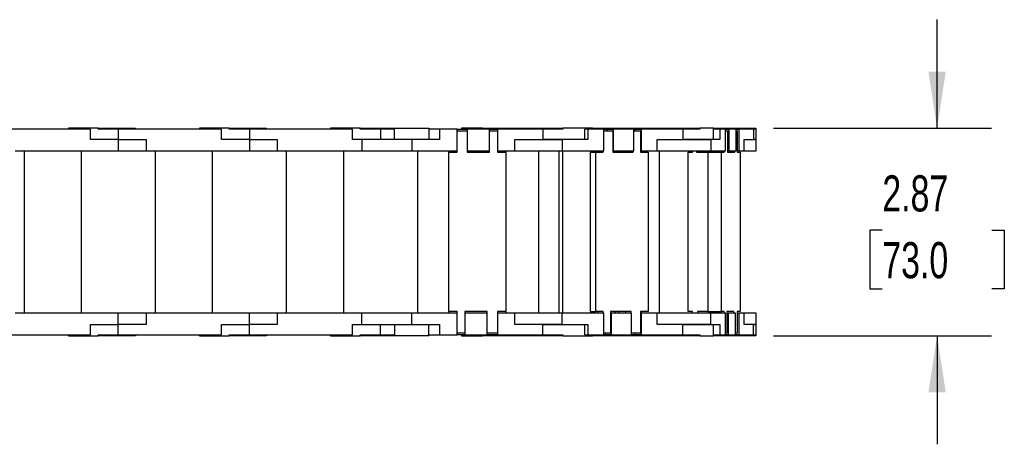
# Model space of a CAD drawing. Header units: inches. Extents: x 0 to 66, y 0 to 51.
# Tile 4 of 9: x 32.9 to 46.5, y 28 to 33.9. Entities that reach past the tile are written whole.
import ezdxf

# ---------------------------------------------------------------- set-up
doc = ezdxf.new("R2010")
doc.units = ezdxf.units.IN
doc.header["$LTSCALE"] = 6
doc.header["$MEASUREMENT"] = 0
doc.layers.add('DIMENSIONS', color=140, linetype='Continuous', lineweight=25)
doc.styles.add('SLDTEXTSTYLE0', font='TXT', dxfattribs={"width": 0.7})
doc.dimstyles.new('SLDDIMSTYLE1', dxfattribs={"dimtxt": 0.509766, "dimasz": 0.78, "dimexe": 0, "dimexo": 0.0625, "dimgap": 0.127441, "dimtad": 0, "dimtih": 1, "dimtoh": 1, "dimrnd": 1e-09, "dimzin": 12, "dimdsep": 46, "dimtxsty": 'SLDTEXTSTYLE0', "dimsah": 1, "dimcen": 0.09, "dimadec": 0, "dimazin": 3, "dimtfac": 1, "dimtmove": 0, "dimatfit": 0, "dimfxl": 0, "dimfrac": 2, "dimtolj": 1, "dimtzin": 12, "dimarcsym": 0})

# ---------------------------------------------------------------- blocks, each defined once
blk = doc.blocks.new('_D_4')
at = {"layer": 'DIMENSIONS'}
for p, q in [((45.549, 32.369), (45.549, 33.869)), ((43.287, 32.369), (46.299, 32.369)), ((44.792, 30.957), (44.621, 30.957)), ((44.621, 30.957), (44.621, 30.147)), ((46.307, 30.957), (46.478, 30.957)), ((46.478, 30.957), (46.478, 30.147)), ((44.621, 30.147), (44.792, 30.147)), ((46.478, 30.147), (46.307, 30.147)), ((43.287, 29.495), (46.299, 29.495)), ((45.549, 29.495), (45.549, 27.995))]:
    blk.add_line(p, q, dxfattribs=at)
for points in [[(45.549, 32.369), (45.669, 33.149), (45.429, 33.149)], [(45.549, 29.495), (45.429, 28.715), (45.669, 28.715)]]:
    blk.add_solid(points, dxfattribs=at)
at = {"layer": 'DIMENSIONS', "char_height": 0.5, "attachment_point": 1, "style": 'SLDTEXTSTYLE0'}
for s, insert in [('2.87', (44.792, 31.716)), ('73.0', (44.792, 30.792))]:
    blk.add_mtext(s, dxfattribs=dict(at, insert=insert))

msp = doc.modelspace()

# ---------------------------------------------------------------- linework, layer by layer
for p, q in [((33.848, 32.353), (32.423, 32.353)), ((33.545, 32.369), (33.545, 32.353)), ((33.955, 32.369), (33.545, 32.369)), ((33.848, 32.211), (33.848, 32.353)), ((33.955, 32.353), (33.955, 32.369)), ((33.955, 32.369), (34.135, 32.369)), ((34.234, 32.353), (33.955, 32.353)), ((34.135, 32.369), (34.47, 32.369)), ((34.135, 32.369), (34.135, 32.353)), ((34.234, 32.353), (34.234, 32.211)), ((35.659, 32.353), (34.234, 32.353)), ((34.47, 32.353), (34.47, 32.369)), ((35.356, 32.369), (35.356, 32.353)), ((35.766, 32.369), (35.356, 32.369)), ((35.659, 32.211), (35.659, 32.353)), ((35.766, 32.353), (35.766, 32.369)), ((35.766, 32.369), (35.946, 32.369)), ((36.045, 32.353), (35.766, 32.353)), ((35.946, 32.369), (36.281, 32.369)), ((35.946, 32.369), (35.946, 32.353)), ((36.045, 32.353), (36.045, 32.211)), ((37.47, 32.353), (36.045, 32.353)), ((36.281, 32.353), (36.281, 32.369)), ((37.167, 32.369), (37.167, 32.353)), ((37.577, 32.369), (37.167, 32.369)), ((37.47, 32.211), (37.47, 32.353)), ((37.577, 32.353), (37.577, 32.369)), ((37.577, 32.369), (37.757, 32.369)), ((37.856, 32.353), (37.577, 32.353)), ((37.757, 32.369), (38.052, 32.369)), ((37.757, 32.369), (37.757, 32.353)), ((37.856, 32.353), (37.856, 32.211)), ((38.052, 32.353), (37.856, 32.353)), ((38.052, 32.369), (38.525, 32.369)), ((38.052, 32.211), (38.052, 32.369)), ((38.525, 32.369), (38.525, 32.211)), ((38.675, 32.353), (38.525, 32.353)), ((38.675, 32.353), (38.675, 32.211)), ((38.915, 32.353), (38.675, 32.353)), ((38.915, 32.054), (38.915, 32.353)), ((38.915, 32.353), (39.056, 32.353)), ((38.915, 32.034), (38.915, 32.329)), ((38.915, 32.329), (39.056, 32.329)), ((38.978, 32.369), (38.978, 32.353)), ((39.269, 32.369), (38.978, 32.369)), ((39.364, 32.353), (39.056, 32.353)), ((39.056, 32.353), (39.056, 32.054)), ((39.056, 32.329), (39.056, 32.034)), ((39.269, 32.353), (39.269, 32.369)), ((39.269, 32.369), (39.446, 32.369)), ((39.364, 32.054), (39.364, 32.353)), ((39.364, 32.353), (39.474, 32.353)), ((39.364, 32.034), (39.364, 32.329)), ((39.364, 32.329), (39.474, 32.329)), ((39.446, 32.369), (39.446, 32.353)), ((39.446, 32.369), (39.528, 32.369)), ((39.474, 32.353), (39.474, 32.054)), ((40.1, 32.353), (39.474, 32.353)), ((39.474, 32.329), (39.474, 32.034)), ((39.528, 32.353), (39.528, 32.369)), ((39.528, 32.369), (39.864, 32.369)), ((39.864, 32.369), (39.864, 32.353)), ((39.864, 32.369), (39.882, 32.369)), ((39.882, 32.369), (40.198, 32.369)), ((39.882, 32.353), (39.882, 32.369)), ((40.1, 32.353), (40.1, 32.211)), ((40.379, 32.353), (40.1, 32.353)), ((40.198, 32.369), (40.379, 32.369)), ((40.198, 32.353), (40.198, 32.369)), ((40.379, 32.369), (40.379, 32.353)), ((40.789, 32.369), (40.379, 32.369)), ((40.68, 32.211), (40.68, 32.353)), ((40.722, 32.353), (40.68, 32.353)), ((40.722, 32.353), (40.722, 32.211)), ((40.944, 32.353), (40.722, 32.353)), ((40.789, 32.369), (40.849, 32.369)), ((40.789, 32.369), (40.789, 32.353)), ((40.849, 32.369), (40.849, 32.353)), ((40.849, 32.369), (41.207, 32.369)), ((40.944, 32.054), (40.944, 32.353)), ((40.944, 32.353), (40.99, 32.353)), ((40.944, 32.329), (41.067, 32.329)), ((40.99, 32.329), (40.99, 32.353)), ((40.99, 32.353), (41.074, 32.353)), ((41.067, 32.329), (41.067, 32.034)), ((41.074, 32.353), (41.074, 32.054)), ((41.357, 32.353), (41.074, 32.353)), ((41.207, 32.353), (41.207, 32.369)), ((41.207, 32.369), (41.533, 32.369)), ((41.357, 32.054), (41.357, 32.353)), ((41.357, 32.353), (41.375, 32.353)), ((41.357, 32.329), (41.451, 32.329)), ((41.375, 32.329), (41.375, 32.353)), ((41.375, 32.353), (41.459, 32.353)), ((41.451, 32.329), (41.451, 32.034)), ((41.459, 32.353), (41.459, 32.054)), ((42.036, 32.353), (41.459, 32.353)), ((41.533, 32.369), (41.533, 32.353)), ((41.533, 32.369), (41.693, 32.369)), ((41.693, 32.369), (41.944, 32.369)), ((41.693, 32.353), (41.693, 32.369)), ((41.944, 32.369), (41.944, 32.353)), ((41.944, 32.369), (42.104, 32.369)), ((42.036, 32.353), (42.036, 32.211)), ((42.271, 32.353), (42.036, 32.353)), ((42.104, 32.353), (42.104, 32.369)), ((42.104, 32.369), (42.271, 32.369)), ((42.271, 32.369), (42.271, 32.353)), ((42.459, 32.369), (42.271, 32.369)), ((42.459, 32.211), (42.459, 32.369)), ((42.459, 32.369), (42.479, 32.369)), ((42.547, 32.353), (42.459, 32.353)), ((42.479, 32.369), (42.596, 32.369)), ((42.479, 32.353), (42.479, 32.369)), ((42.547, 32.353), (42.547, 32.211)), ((42.625, 32.353), (42.547, 32.353)), ((42.596, 32.353), (42.596, 32.369)), ((42.596, 32.369), (42.987, 32.369)), ((42.625, 32.054), (42.625, 32.353)), ((42.625, 32.353), (42.671, 32.353)), ((42.625, 32.329), (42.653, 32.329)), ((42.653, 32.329), (42.653, 32.034)), ((42.671, 32.353), (42.671, 32.054)), ((42.771, 32.353), (42.671, 32.353)), ((42.771, 32.054), (42.771, 32.353)), ((42.771, 32.353), (42.807, 32.353)), ((42.771, 32.329), (42.788, 32.329)), ((42.788, 32.329), (42.788, 32.034)), ((42.807, 32.353), (42.807, 32.054)), ((43.011, 32.353), (42.807, 32.353)), ((42.987, 32.353), (42.987, 32.369)), ((42.987, 32.369), (43.046, 32.369)), ((43.011, 32.353), (43.011, 32.211)), ((43.049, 32.353), (43.011, 32.353)), ((43.046, 32.369), (43.046, 32.353)), ((43.049, 32.211), (43.049, 32.353)), ((34.234, 32.211), (33.848, 32.211)), ((34.234, 32.211), (34.234, 32.054)), ((34.234, 32.211), (34.619, 32.211)), ((34.619, 32.211), (34.619, 32.054)), ((36.045, 32.211), (35.659, 32.211)), ((36.045, 32.211), (36.045, 32.054)), ((36.045, 32.211), (36.43, 32.211)), ((36.43, 32.211), (36.43, 32.054)), ((37.6, 32.211), (37.47, 32.211)), ((37.6, 32.211), (37.6, 32.054)), ((38.289, 32.211), (37.6, 32.211)), ((38.289, 32.211), (38.289, 32.054)), ((38.675, 32.211), (38.289, 32.211)), ((39.714, 32.211), (40.1, 32.211)), ((39.714, 32.054), (39.714, 32.211)), ((40.366, 32.211), (40.1, 32.211)), ((40.1, 32.211), (40.366, 32.211)), ((40.366, 32.211), (40.366, 32.054)), ((40.722, 32.211), (40.366, 32.211)), ((41.681, 32.211), (42.036, 32.211)), ((41.681, 32.054), (41.681, 32.211)), ((42.036, 32.211), (42.421, 32.211)), ((42.421, 32.211), (42.036, 32.211)), ((42.421, 32.211), (42.421, 32.054)), ((42.547, 32.211), (42.421, 32.211)), ((42.885, 32.211), (43.011, 32.211)), ((42.885, 32.054), (42.885, 32.211)), ((43.011, 32.211), (43.049, 32.211)), ((43.049, 32.211), (43.011, 32.211)), ((43.049, 32.054), (43.049, 32.211)), ((32.808, 32.054), (34.234, 32.054)), ((32.934, 32.054), (33.722, 32.054)), ((32.934, 32.054), (32.934, 29.81)), ((33.049, 32.054), (33.049, 32.054)), ((33.159, 32.054), (33.159, 32.054)), ((33.466, 32.054), (33.466, 32.054)), ((33.608, 32.054), (33.608, 32.054)), ((33.722, 32.054), (33.722, 29.81)), ((34.234, 32.054), (34.619, 32.054)), ((34.619, 32.054), (36.045, 32.054)), ((34.745, 32.054), (35.533, 32.054)), ((34.745, 32.054), (34.745, 29.81)), ((34.86, 32.054), (34.86, 32.054)), ((34.97, 32.054), (34.97, 32.054)), ((35.277, 32.054), (35.277, 32.054)), ((35.419, 32.054), (35.419, 32.054)), ((35.533, 32.054), (35.533, 29.81)), ((36.045, 32.054), (36.43, 32.054)), ((36.43, 32.054), (37.6, 32.054)), ((36.556, 32.054), (36.556, 29.81)), ((36.556, 32.054), (37.344, 32.054)), ((36.671, 32.054), (36.671, 32.054)), ((36.781, 32.054), (36.781, 32.054)), ((37.088, 32.054), (37.088, 32.054)), ((37.23, 32.054), (37.23, 32.054)), ((37.344, 32.054), (37.344, 29.81)), ((37.6, 32.054), (38.289, 32.054)), ((38.289, 32.054), (38.915, 32.054)), ((38.367, 32.054), (38.367, 29.81)), ((38.367, 32.054), (38.801, 32.054)), ((38.482, 32.054), (38.482, 32.054)), ((38.592, 32.054), (38.592, 32.054)), ((38.801, 32.054), (38.801, 32.034)), ((38.801, 32.054), (38.915, 32.054)), ((38.801, 29.83), (38.801, 32.034)), ((38.801, 32.034), (38.915, 32.034)), ((38.899, 32.054), (38.899, 32.054)), ((38.915, 32.054), (38.915, 32.054)), ((39.056, 32.054), (39.364, 32.054)), ((39.056, 32.054), (39.056, 32.054)), ((39.056, 32.054), (39.364, 32.054)), ((39.056, 32.034), (39.364, 32.034)), ((39.364, 32.054), (39.364, 32.054)), ((39.474, 32.054), (39.714, 32.054)), ((39.474, 32.054), (39.474, 32.054)), ((39.474, 32.054), (39.588, 32.054)), ((39.474, 32.034), (39.588, 32.034)), ((39.588, 32.054), (39.588, 32.034)), ((39.588, 32.034), (39.588, 29.83)), ((39.714, 32.054), (40.366, 32.054)), ((40.042, 32.054), (40.042, 29.81)), ((40.042, 32.054), (40.322, 32.054)), ((40.322, 32.054), (40.322, 29.81)), ((40.322, 32.054), (40.374, 32.054)), ((40.366, 32.054), (40.944, 32.054)), ((40.373, 32.054), (40.373, 32.054)), ((40.374, 32.054), (40.374, 29.81)), ((40.374, 32.054), (40.86, 32.054)), ((40.481, 32.054), (40.481, 32.054)), ((40.52, 32.054), (40.52, 32.054)), ((40.754, 32.034), (40.754, 29.83)), ((40.754, 32.034), (40.831, 32.034)), ((40.783, 32.054), (40.783, 32.054)), ((40.831, 29.83), (40.831, 32.034)), ((40.831, 32.034), (40.936, 32.034)), ((40.86, 32.054), (40.86, 32.034)), ((40.936, 32.034), (40.936, 32.054)), ((41.074, 32.054), (41.067, 32.054)), ((41.067, 32.054), (41.1, 32.054)), ((41.067, 32.034), (41.35, 32.034)), ((41.074, 32.054), (41.357, 32.054)), ((41.1, 32.054), (41.1, 32.034)), ((41.145, 32.054), (41.145, 32.034)), ((41.145, 32.054), (41.274, 32.054)), ((41.274, 32.054), (41.274, 32.034)), ((41.35, 32.034), (41.35, 32.054)), ((41.459, 32.054), (41.451, 32.054)), ((41.451, 32.054), (41.453, 32.054)), ((41.451, 32.034), (41.557, 32.034)), ((41.453, 32.054), (41.453, 32.034)), ((41.453, 32.054), (41.709, 32.054)), ((41.459, 32.054), (41.681, 32.054)), ((41.557, 32.034), (41.557, 29.83)), ((41.681, 32.054), (42.421, 32.054)), ((41.709, 32.054), (41.709, 29.81)), ((42.109, 29.83), (42.109, 32.034)), ((42.109, 32.034), (42.167, 32.034)), ((42.167, 32.034), (42.167, 32.054)), ((42.223, 32.054), (42.223, 32.034)), ((42.223, 32.034), (42.378, 32.034)), ((42.378, 32.034), (42.378, 32.054)), ((42.383, 32.034), (42.383, 29.83)), ((42.383, 32.034), (42.569, 32.034)), ((42.42, 32.054), (42.42, 32.034)), ((42.421, 32.054), (42.625, 32.054)), ((42.569, 29.83), (42.569, 32.034)), ((42.569, 32.034), (42.606, 32.034)), ((42.606, 32.034), (42.606, 32.054)), ((42.671, 32.054), (42.653, 32.054)), ((42.653, 32.034), (42.753, 32.034)), ((42.671, 32.054), (42.771, 32.054)), ((42.753, 32.034), (42.753, 32.054)), ((42.807, 32.054), (42.788, 32.054)), ((42.788, 32.034), (42.826, 32.034)), ((42.807, 32.054), (42.885, 32.054)), ((42.826, 32.034), (42.826, 29.83)), ((42.885, 32.054), (43.049, 32.054)), ((34.234, 29.81), (32.808, 29.81)), ((34.234, 29.652), (34.234, 29.81)), ((34.619, 29.81), (34.234, 29.81)), ((34.619, 29.81), (34.619, 29.652)), ((36.045, 29.81), (34.619, 29.81)), ((36.045, 29.652), (36.045, 29.81)), ((36.43, 29.81), (36.045, 29.81)), ((36.43, 29.81), (36.43, 29.652)), ((37.6, 29.81), (36.43, 29.81)), ((37.6, 29.652), (37.6, 29.81)), ((38.289, 29.81), (37.6, 29.81)), ((38.289, 29.652), (38.289, 29.81)), ((38.915, 29.81), (38.289, 29.81)), ((38.801, 29.83), (38.801, 29.81)), ((38.915, 29.83), (38.801, 29.83)), ((38.915, 29.534), (38.915, 29.83)), ((38.915, 29.511), (38.915, 29.81)), ((38.915, 29.81), (38.915, 29.81)), ((39.332, 29.83), (39.025, 29.83)), ((39.025, 29.83), (39.025, 29.534)), ((39.332, 29.81), (39.025, 29.81)), ((39.025, 29.81), (39.025, 29.511)), ((39.025, 29.81), (39.025, 29.81)), ((39.332, 29.534), (39.332, 29.83)), ((39.332, 29.511), (39.332, 29.81)), ((39.332, 29.81), (39.332, 29.81)), ((39.588, 29.83), (39.474, 29.83)), ((39.474, 29.83), (39.474, 29.534)), ((39.474, 29.81), (39.474, 29.511)), ((39.714, 29.81), (39.474, 29.81)), ((39.474, 29.81), (39.474, 29.81)), ((39.588, 29.83), (39.588, 29.81)), ((40.366, 29.81), (39.714, 29.81)), ((39.714, 29.652), (39.714, 29.81)), ((40.366, 29.652), (40.366, 29.81)), ((40.944, 29.81), (40.366, 29.81)), ((40.754, 29.83), (40.831, 29.83)), ((40.936, 29.83), (40.831, 29.83)), ((40.86, 29.83), (40.86, 29.81)), ((40.936, 29.81), (40.936, 29.83)), ((40.944, 29.511), (40.944, 29.81)), ((41.321, 29.83), (41.038, 29.83)), ((41.038, 29.83), (41.038, 29.534)), ((41.038, 29.81), (41.045, 29.81)), ((41.045, 29.81), (41.045, 29.511)), ((41.328, 29.81), (41.045, 29.81)), ((41.1, 29.83), (41.1, 29.81)), ((41.145, 29.83), (41.145, 29.81)), ((41.245, 29.83), (41.245, 29.81)), ((41.321, 29.81), (41.321, 29.83)), ((41.328, 29.511), (41.328, 29.81)), ((41.557, 29.83), (41.451, 29.83)), ((41.451, 29.83), (41.451, 29.534)), ((41.451, 29.81), (41.459, 29.81)), ((41.453, 29.83), (41.453, 29.81)), ((41.459, 29.81), (41.459, 29.511)), ((41.681, 29.81), (41.459, 29.81)), ((41.681, 29.652), (41.681, 29.81)), ((42.421, 29.81), (41.681, 29.81)), ((42.167, 29.83), (42.109, 29.83)), ((42.167, 29.81), (42.167, 29.83)), ((42.383, 29.83), (42.239, 29.83)), ((42.239, 29.83), (42.239, 29.81)), ((42.383, 29.83), (42.569, 29.83)), ((42.394, 29.81), (42.394, 29.83)), ((42.42, 29.83), (42.42, 29.81)), ((42.421, 29.652), (42.421, 29.81)), ((42.625, 29.81), (42.421, 29.81)), ((42.606, 29.83), (42.569, 29.83)), ((42.606, 29.81), (42.606, 29.83)), ((42.625, 29.511), (42.625, 29.81)), ((42.742, 29.83), (42.642, 29.83)), ((42.642, 29.83), (42.642, 29.534)), ((42.642, 29.81), (42.661, 29.81)), ((42.661, 29.81), (42.661, 29.511)), ((42.761, 29.81), (42.661, 29.81)), ((42.742, 29.81), (42.742, 29.83)), ((42.761, 29.511), (42.761, 29.81)), ((42.826, 29.83), (42.788, 29.83)), ((42.788, 29.83), (42.788, 29.534)), ((42.788, 29.81), (42.807, 29.81)), ((42.807, 29.81), (42.807, 29.511)), ((42.885, 29.81), (42.807, 29.81)), ((42.885, 29.652), (42.885, 29.81)), ((43.049, 29.81), (42.885, 29.81)), ((43.049, 29.652), (43.049, 29.81)), ((33.848, 29.652), (34.234, 29.652)), ((33.848, 29.511), (33.848, 29.652)), ((34.234, 29.511), (34.234, 29.652)), ((34.619, 29.652), (34.234, 29.652)), ((35.659, 29.652), (36.045, 29.652)), ((35.659, 29.511), (35.659, 29.652)), ((36.045, 29.511), (36.045, 29.652)), ((36.43, 29.652), (36.045, 29.652)), ((37.47, 29.652), (37.6, 29.652)), ((37.47, 29.511), (37.47, 29.652)), ((37.6, 29.652), (38.289, 29.652)), ((37.856, 29.511), (37.856, 29.652)), ((38.052, 29.652), (38.052, 29.495)), ((38.289, 29.652), (38.675, 29.652)), ((38.525, 29.495), (38.525, 29.652)), ((38.675, 29.652), (38.675, 29.511)), ((39.025, 29.534), (38.915, 29.534)), ((39.474, 29.534), (39.332, 29.534)), ((40.1, 29.652), (39.714, 29.652)), ((40.1, 29.652), (40.366, 29.652)), ((40.1, 29.511), (40.1, 29.652)), ((40.366, 29.652), (40.1, 29.652)), ((40.366, 29.652), (40.722, 29.652)), ((40.68, 29.511), (40.68, 29.652)), ((40.722, 29.652), (40.722, 29.511)), ((41.038, 29.534), (40.944, 29.534)), ((40.961, 29.534), (40.961, 29.511)), ((41.451, 29.534), (41.328, 29.534)), ((41.375, 29.534), (41.375, 29.511)), ((42.036, 29.652), (41.681, 29.652)), ((42.036, 29.511), (42.036, 29.652)), ((42.421, 29.652), (42.036, 29.652)), ((42.036, 29.652), (42.421, 29.652)), ((42.421, 29.652), (42.547, 29.652)), ((42.459, 29.495), (42.459, 29.652)), ((42.547, 29.652), (42.547, 29.511)), ((42.642, 29.534), (42.625, 29.534)), ((42.788, 29.534), (42.761, 29.534)), ((43.011, 29.652), (42.885, 29.652)), ((43.011, 29.511), (43.011, 29.652)), ((43.049, 29.652), (43.011, 29.652)), ((43.011, 29.652), (43.049, 29.652)), ((43.049, 29.511), (43.049, 29.652)), ((32.423, 29.511), (33.848, 29.511)), ((33.545, 29.495), (33.545, 29.511)), ((33.545, 29.495), (33.955, 29.495)), ((33.955, 29.495), (33.955, 29.511)), ((33.955, 29.511), (34.234, 29.511)), ((34.135, 29.495), (33.955, 29.495)), ((34.135, 29.511), (34.135, 29.495)), ((34.47, 29.495), (34.135, 29.495)), ((34.234, 29.511), (35.659, 29.511)), ((34.47, 29.511), (34.47, 29.495)), ((35.356, 29.495), (35.356, 29.511)), ((35.356, 29.495), (35.766, 29.495)), ((35.766, 29.495), (35.766, 29.511)), ((35.766, 29.511), (36.045, 29.511)), ((35.946, 29.495), (35.766, 29.495)), ((35.946, 29.511), (35.946, 29.495)), ((36.281, 29.495), (35.946, 29.495)), ((36.045, 29.511), (37.47, 29.511)), ((36.281, 29.511), (36.281, 29.495)), ((37.167, 29.495), (37.167, 29.511)), ((37.167, 29.495), (37.577, 29.495)), ((37.577, 29.495), (37.577, 29.511)), ((37.577, 29.511), (37.856, 29.511)), ((37.757, 29.495), (37.577, 29.495)), ((37.757, 29.511), (37.757, 29.495)), ((38.052, 29.495), (37.757, 29.495)), ((37.856, 29.511), (38.052, 29.511)), ((38.525, 29.495), (38.052, 29.495)), ((38.525, 29.511), (38.675, 29.511)), ((38.675, 29.511), (38.915, 29.511)), ((39.025, 29.511), (38.915, 29.511)), ((38.978, 29.511), (38.978, 29.495)), ((38.978, 29.495), (39.269, 29.495)), ((39.025, 29.511), (39.332, 29.511)), ((39.269, 29.495), (39.269, 29.511)), ((39.446, 29.495), (39.269, 29.495)), ((39.474, 29.511), (39.332, 29.511)), ((39.446, 29.511), (39.446, 29.495)), ((39.528, 29.495), (39.446, 29.495)), ((39.474, 29.511), (40.1, 29.511)), ((39.528, 29.495), (39.528, 29.511)), ((39.864, 29.495), (39.528, 29.495)), ((39.864, 29.511), (39.864, 29.495)), ((39.882, 29.495), (39.864, 29.495)), ((39.882, 29.511), (39.882, 29.495)), ((40.198, 29.495), (39.882, 29.495)), ((40.1, 29.511), (40.379, 29.511)), ((40.198, 29.495), (40.198, 29.511)), ((40.379, 29.495), (40.198, 29.495)), ((40.379, 29.511), (40.379, 29.495)), ((40.379, 29.495), (40.789, 29.495)), ((40.68, 29.511), (40.722, 29.511)), ((40.722, 29.511), (40.944, 29.511)), ((40.789, 29.495), (40.789, 29.511)), ((40.849, 29.495), (40.789, 29.495)), ((40.849, 29.511), (40.849, 29.495)), ((41.207, 29.495), (40.849, 29.495)), ((40.961, 29.511), (40.944, 29.511)), ((41.045, 29.511), (40.961, 29.511)), ((41.045, 29.511), (41.328, 29.511)), ((41.207, 29.495), (41.207, 29.511)), ((41.533, 29.495), (41.207, 29.495)), ((41.375, 29.511), (41.328, 29.511)), ((41.459, 29.511), (41.375, 29.511)), ((41.459, 29.511), (42.036, 29.511)), ((41.533, 29.511), (41.533, 29.495)), ((41.693, 29.495), (41.533, 29.495)), ((41.693, 29.511), (41.693, 29.495)), ((41.944, 29.495), (41.693, 29.495)), ((41.944, 29.511), (41.944, 29.495)), ((42.104, 29.495), (41.944, 29.495)), ((42.036, 29.511), (42.271, 29.511)), ((42.104, 29.495), (42.104, 29.511)), ((42.271, 29.495), (42.104, 29.495)), ((42.271, 29.511), (42.271, 29.495)), ((42.271, 29.495), (42.459, 29.495)), ((42.459, 29.511), (42.547, 29.511)), ((42.479, 29.495), (42.459, 29.495)), ((42.479, 29.511), (42.479, 29.495)), ((42.596, 29.495), (42.479, 29.495)), ((42.547, 29.511), (42.625, 29.511)), ((42.596, 29.495), (42.596, 29.511)), ((42.987, 29.495), (42.596, 29.495)), ((42.661, 29.511), (42.625, 29.511)), ((42.661, 29.511), (42.761, 29.511)), ((42.807, 29.511), (42.761, 29.511)), ((42.807, 29.511), (43.011, 29.511)), ((42.987, 29.495), (42.987, 29.511)), ((43.046, 29.495), (42.987, 29.495)), ((43.011, 29.511), (43.049, 29.511)), ((43.046, 29.511), (43.046, 29.495))]:
    msp.add_line(p, q)

# ---------------------------------------------------------------- dimensions: what is measured, and where the dimension line sits
at = {"layer": 'DIMENSIONS'}
dim = msp.add_linear_dim(base=(45.549, 29.495), p1=(42.987, 32.369), p2=(42.987, 29.495), angle=90, dimstyle='SLDDIMSTYLE1', dxfattribs=at)
dim.commit()
dim.dimension.update_dxf_attribs({"geometry": '_D_4', "text_midpoint": (45.549, 30.957), "dimtype": 160})

doc.saveas('drawing.dxf')
